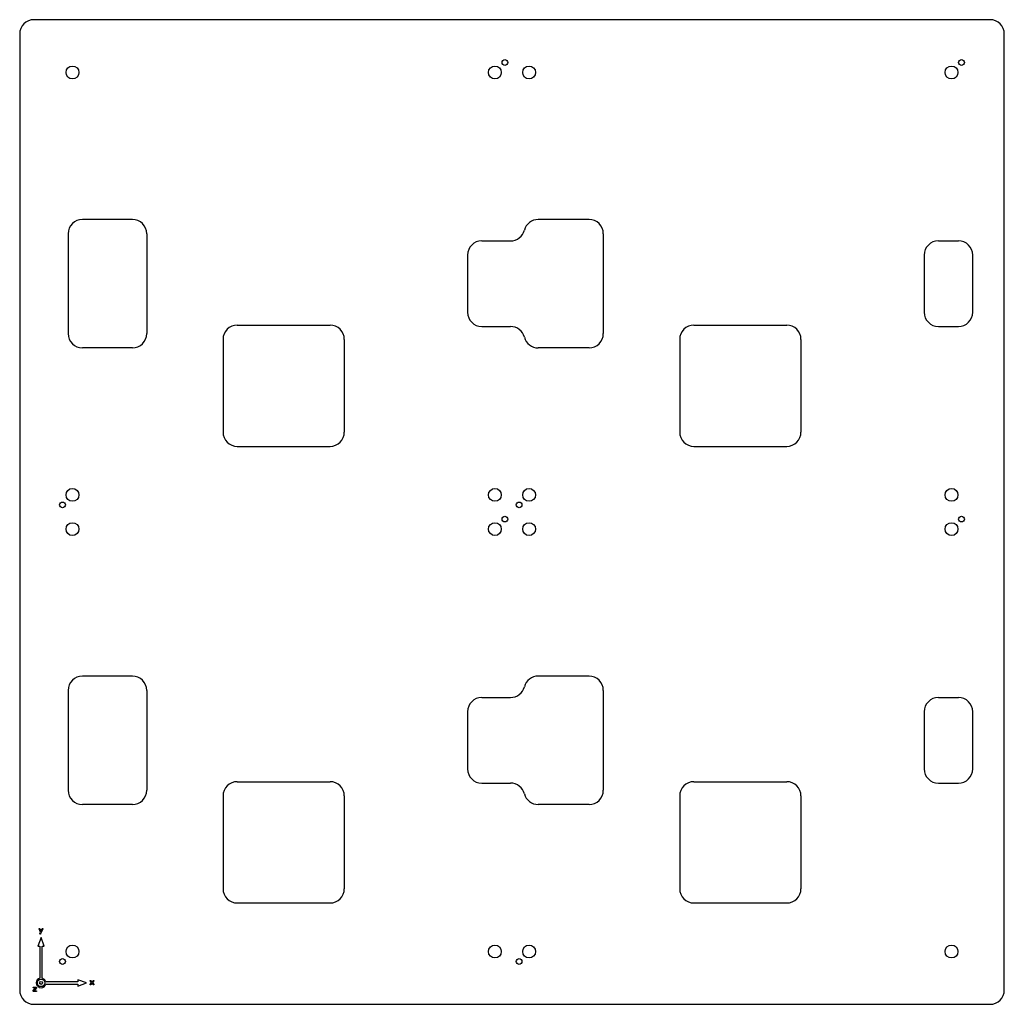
# Model space of a CAD drawing. Header units: millimetres. Extents: x -345 to 345, y -345 to 345.
import ezdxf

# ---------------------------------------------------------------- set-up
doc = ezdxf.new("R2010")
doc.units = ezdxf.units.MM

msp = doc.modelspace()

# ---------------------------------------------------------------- linework, layer by layer
at = {"color": 7, "linetype": 'Continuous', "lineweight": 25}
for p, q in [((335, 345), (-335, 345)), ((-345, 335), (-345, -335)), ((345, -335), (345, 335)), ((-266, 205), (-301, 205)), ((54, 205), (18.36, 205)), ((-311, 195), (-311, 125)), ((-256, 195), (-256, 125)), ((64, 195), (64, 125)), ((-21.15, 190), (-1, 190)), ((298.85, 190), (312.85, 190)), ((-31.15, 180), (-31.15, 140)), ((288.85, 180), (288.85, 140)), ((322.85, 140), (322.85, 180)), ((-192.5, 131), (-127.5, 131)), ((-21.15, 130), (-1, 130)), ((127.5, 131), (192.5, 131)), ((298.85, 130), (312.85, 130)), ((-202.5, 121), (-202.5, 56)), ((-117.5, 121), (-117.5, 56)), ((117.5, 121), (117.5, 56)), ((202.5, 121), (202.5, 56)), ((-266, 115), (-301, 115)), ((54, 115), (18.36, 115)), ((-192.5, 46), (-127.5, 46)), ((127.5, 46), (192.5, 46)), ((-266, -115), (-301, -115)), ((54, -115), (18.36, -115)), ((-311, -125), (-311, -195)), ((-256, -125), (-256, -195)), ((-21.15, -130), (-1, -130)), ((64, -125), (64, -195)), ((298.85, -130), (312.85, -130)), ((-31.15, -140), (-31.15, -180)), ((288.85, -140), (288.85, -180)), ((322.85, -180), (322.85, -140)), ((-192.5, -189), (-127.5, -189)), ((-21.15, -190), (-1, -190)), ((127.5, -189), (192.5, -189)), ((298.85, -190), (312.85, -190)), ((-202.5, -199), (-202.5, -264)), ((-117.5, -199), (-117.5, -264)), ((117.5, -199), (117.5, -264)), ((202.5, -199), (202.5, -264)), ((-266, -205), (-301, -205)), ((54, -205), (18.36, -205)), ((-192.5, -274), (-127.5, -274)), ((127.5, -274), (192.5, -274)), ((-331.48, -291.95), (-331.45, -291.86)), ((-331.45, -292.04), (-331.48, -291.95)), ((-331.45, -291.86), (-331.36, -291.83)), ((-330.38, -294.53), (-331.45, -292.04)), ((-331.36, -291.83), (-331.09, -291.83)), ((-331.09, -291.83), (-330.99, -291.86)), ((-330.99, -291.86), (-330.95, -291.92)), ((-330.95, -291.92), (-330.1, -293.93)), ((-330.84, -295.63), (-330.83, -295.59)), ((-330.81, -295.71), (-330.84, -295.63)), ((-330.83, -295.59), (-330.81, -295.54)), ((-330.81, -295.54), (-330.38, -294.53)), ((-330.73, -295.74), (-330.81, -295.71)), ((-330.46, -295.74), (-330.73, -295.74)), ((-330.37, -295.72), (-330.46, -295.74)), ((-330.32, -295.65), (-330.37, -295.72)), ((-328.73, -292.04), (-330.32, -295.65)), ((-330.1, -293.93), (-329.22, -291.92)), ((-329.22, -291.92), (-329.18, -291.86)), ((-329.18, -291.86), (-329.08, -291.83)), ((-329.08, -291.83), (-328.82, -291.83)), ((-328.82, -291.83), (-328.74, -291.86)), ((-328.74, -291.86), (-328.7, -291.94)), ((-328.7, -291.94), (-328.73, -292.04)), ((-330, -298.15), (-332.23, -304.36)), ((-327.77, -304.36), (-330, -298.15)), ((-332.23, -304.36), (-330.77, -304.36)), ((-330.77, -304.36), (-330.77, -326.7)), ((-329.23, -326.7), (-329.23, -304.36)), ((-329.23, -304.36), (-327.77, -304.36)), ((-333.19, -328.86), (-333.39, -330)), ((-333.39, -330), (-333.12, -331.32)), ((-332.64, -327.88), (-333.19, -328.86)), ((-331.81, -327.14), (-332.64, -327.88)), ((-332.62, -330), (-332.41, -328.98)), ((-332.41, -331.02), (-332.62, -330)), ((-332.41, -328.98), (-331.85, -328.15)), ((-331.85, -331.85), (-332.41, -331.02)), ((-331.85, -328.15), (-331.02, -327.59)), ((-330.77, -326.7), (-331.81, -327.14)), ((-331.08, -330), (-330.76, -329.24)), ((-330.76, -330.76), (-331.08, -330)), ((-331.02, -327.59), (-330, -327.38)), ((-330.76, -329.24), (-330, -328.92)), ((-330, -331.08), (-330.76, -330.76)), ((-330, -327.38), (-328.98, -327.59)), ((-330, -328.92), (-329.24, -329.24)), ((-329.24, -330.76), (-330, -331.08)), ((-329.24, -329.24), (-328.92, -330)), ((-328.92, -330), (-329.24, -330.76)), ((-327.61, -327.61), (-329.23, -326.7)), ((-328.98, -327.59), (-328.15, -328.15)), ((-328.15, -328.15), (-327.59, -328.98)), ((-327.59, -331.02), (-328.15, -331.85)), ((-326.71, -329.23), (-327.61, -327.61)), ((-327.59, -328.98), (-327.38, -330)), ((-327.38, -330), (-327.59, -331.02)), ((-327.14, -331.81), (-326.7, -330.77)), ((-304.36, -329.23), (-326.71, -329.23)), ((-326.7, -330.77), (-304.36, -330.77)), ((-298.16, -330), (-304.36, -327.77)), ((-304.36, -327.77), (-304.36, -329.23)), ((-304.36, -332.23), (-298.16, -330)), ((-304.36, -330.77), (-304.36, -332.23)), ((-295.71, -331.13), (-295.7, -331.09)), ((-295.67, -331.21), (-295.71, -331.13)), ((-295.7, -331.09), (-295.67, -331.03)), ((-295.67, -331.03), (-294.69, -329.78)), ((-295.65, -328.49), (-295.61, -328.41)), ((-295.64, -328.54), (-295.65, -328.49)), ((-295.61, -328.59), (-295.64, -328.54)), ((-295.61, -328.41), (-295.53, -328.38)), ((-294.69, -329.78), (-295.61, -328.59)), ((-295.53, -328.38), (-295.24, -328.38)), ((-295.24, -328.38), (-295.15, -328.41)), ((-295.16, -331.16), (-295.21, -331.21)), ((-294.36, -330.15), (-295.16, -331.16)), ((-295.15, -328.41), (-295.1, -328.47)), ((-295.1, -328.47), (-294.35, -329.42)), ((-293.58, -331.16), (-294.36, -330.15)), ((-294.35, -329.42), (-293.61, -328.47)), ((-293.11, -328.59), (-294.03, -329.79)), ((-294.03, -329.79), (-293.06, -331.03)), ((-293.61, -328.47), (-293.55, -328.41)), ((-293.52, -331.22), (-293.58, -331.16)), ((-293.55, -328.41), (-293.46, -328.38)), ((-293.46, -328.38), (-293.18, -328.38)), ((-293.18, -328.38), (-293.1, -328.41)), ((-293.08, -328.54), (-293.11, -328.59)), ((-293.1, -328.41), (-293.07, -328.49)), ((-293.07, -328.49), (-293.08, -328.54)), ((-293.06, -331.03), (-293.02, -331.08)), ((-293.02, -331.13), (-293.05, -331.21)), ((-293.02, -331.08), (-293.02, -331.13)), ((-335.53, -335.6), (-335.51, -335.51)), ((-335.53, -335.8), (-335.53, -335.6)), ((-335.49, -335.89), (-335.53, -335.8)), ((-335.51, -335.51), (-335.45, -335.43)), ((-335.4, -335.92), (-335.49, -335.89)), ((-335.48, -333.19), (-335.44, -333.09)), ((-335.48, -333.37), (-335.48, -333.19)), ((-335.44, -333.46), (-335.48, -333.37)), ((-335.45, -335.43), (-333.9, -333.49)), ((-335.44, -333.09), (-335.35, -333.06)), ((-335.35, -333.49), (-335.44, -333.46)), ((-333.24, -335.92), (-335.4, -335.92)), ((-335.35, -333.06), (-333.35, -333.06)), ((-333.9, -333.49), (-335.35, -333.49)), ((-333.3, -333.56), (-334.84, -335.49)), ((-334.84, -335.49), (-333.24, -335.49)), ((-333.35, -333.06), (-333.26, -333.09)), ((-333.25, -333.48), (-333.3, -333.56)), ((-333.26, -333.09), (-333.22, -333.19)), ((-333.22, -333.39), (-333.25, -333.48)), ((-333.24, -335.49), (-333.15, -335.52)), ((-333.15, -335.89), (-333.24, -335.92)), ((-333.22, -333.19), (-333.22, -333.39)), ((-333.15, -335.52), (-333.11, -335.62)), ((-333.11, -335.8), (-333.15, -335.89)), ((-333.12, -331.32), (-332.4, -332.39)), ((-333.11, -335.62), (-333.11, -335.8)), ((-332.4, -332.39), (-331.32, -333.12)), ((-331.02, -332.41), (-331.85, -331.85)), ((-331.32, -333.12), (-330, -333.39)), ((-330, -332.62), (-331.02, -332.41)), ((-328.98, -332.41), (-330, -332.62)), ((-330, -333.39), (-328.86, -333.19)), ((-328.15, -331.85), (-328.98, -332.41)), ((-328.86, -333.19), (-327.88, -332.64)), ((-327.88, -332.64), (-327.14, -331.81)), ((-295.59, -331.24), (-295.67, -331.21)), ((-295.31, -331.24), (-295.59, -331.24)), ((-295.21, -331.21), (-295.31, -331.24)), ((-293.43, -331.24), (-293.52, -331.22)), ((-293.13, -331.24), (-293.43, -331.24)), ((-293.05, -331.21), (-293.13, -331.24)), ((-335, -345), (335, -345))]:
    msp.add_line(p, q, dxfattribs=at)
for centre, radius in [((-308, 308), 4.5), ((-12, 308), 4.5), ((-5, 315), 2), ((12, 308), 4.5), ((308, 308), 4.5), ((315, 315), 2), ((-308, 12), 4.5), ((-12, 12), 4.5), ((12, 12), 4.5), ((308, 12), 4.5), ((-315, 5), 2), ((5, 5), 2), ((-5, -5), 2), ((315, -5), 2), ((-308, -12), 4.5), ((-12, -12), 4.5), ((12, -12), 4.5), ((308, -12), 4.5), ((-308, -308), 4.5), ((-12, -308), 4.5), ((12, -308), 4.5), ((308, -308), 4.5), ((-315, -315), 2), ((5, -315), 2)]:
    msp.add_circle(centre, radius, dxfattribs=at)
for centre, start, end in [((-335, 335), 90, 180), ((335, 335), 0, 90), ((-301, 195), 90, 180), ((-266, 195), 0, 90), ((18.36, 195), 90, 165.52249), ((54, 195), 0, 90), ((-1, 200), 270, 345.52249), ((-21.15, 180), 90, 180), ((298.85, 180), 90, 180), ((312.85, 180), 0, 90), ((-21.15, 140), 180, 270), ((298.85, 140), 180, 270), ((312.85, 140), 270, 0), ((-301, 125), 180, 270), ((-266, 125), 270, 0), ((-192.5, 121), 90, 180), ((-127.5, 121), 0, 90), ((-1, 120), 14.47751, 90), ((54, 125), 270, 0), ((127.5, 121), 90, 180), ((192.5, 121), 0, 90), ((18.36, 125), 194.47751, 270), ((-192.5, 56), 180, 270), ((-127.5, 56), 270, 0), ((127.5, 56), 180, 270), ((192.5, 56), 270, 0), ((-301, -125), 90, 180), ((-266, -125), 0, 90), ((18.36, -125), 90, 165.52249), ((54, -125), 0, 90), ((-1, -120), 270, 345.52249), ((-21.15, -140), 90, 180), ((298.85, -140), 90, 180), ((312.85, -140), 0, 90), ((-21.15, -180), 180, 270), ((298.85, -180), 180, 270), ((312.85, -180), 270, 0), ((-192.5, -199), 90, 180), ((-127.5, -199), 0, 90), ((-1, -200), 14.47751, 90), ((127.5, -199), 90, 180), ((192.5, -199), 0, 90), ((-301, -195), 180, 270), ((-266, -195), 270, 0), ((18.36, -195), 194.47751, 270), ((54, -195), 270, 0), ((-192.5, -264), 180, 270), ((-127.5, -264), 270, 0), ((127.5, -264), 180, 270), ((192.5, -264), 270, 0), ((-335, -335), 180, 270), ((335, -335), 270, 0)]:
    msp.add_arc(centre, 10, start, end, dxfattribs=at)

doc.saveas('drawing.dxf')
